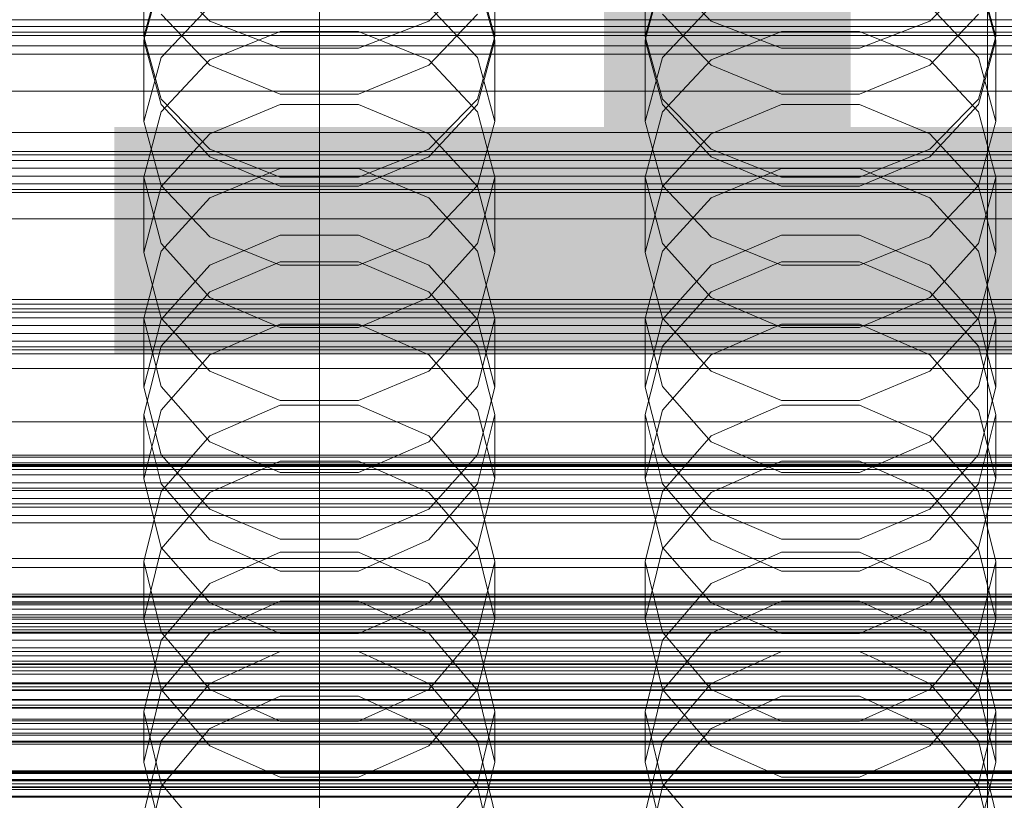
# Model space of a CAD drawing. Header units: millimetres. Extents: x -2233 to 65662, y -50530 to 6847.
# Tile 138 of 256: x 14 to 132, y -34153 to -34060. Entities that reach past the tile are written whole.
import ezdxf

# ---------------------------------------------------------------- set-up
doc = ezdxf.new("R2010")
doc.units = ezdxf.units.MM
for name, color, linetype, lineweight in [('COTAS_O', 1, 'Continuous', 0), ('COTAS_P', 1, 'Continuous', 0), ('frontal_briquetadora', 7, 'Continuous', 0), ('frontal_C01', 7, 'Continuous', 0), ('frontal_C02', 7, 'Continuous', 0), ('frontal_C03', 7, 'Continuous', 0), ('frontal_secador', 7, 'Continuous', 0)]:
    doc.layers.add(name, color=color, linetype=linetype, lineweight=lineweight)
doc.dimstyles.new('R19_100', dxfattribs={"dimtxt": 250, "dimasz": 150, "dimexe": 150, "dimexo": 80, "dimgap": 100, "dimtad": 1, "dimtih": 1, "dimtoh": 1, "dimdsep": 46, "dimcen": 0.09, "dimadec": 0, "dimazin": 0, "dimtfac": 1, "dimtdec": 4, "dimtofl": 0, "dimtmove": 0, "dimatfit": 3, "dimfxl": 1, "dimtolj": 1, "dimtzin": 0, "dimarcsym": 0})

# ---------------------------------------------------------------- blocks, each defined once
blk = doc.blocks.new('DIM_R32_39')
at = {"layer": 'COTAS_O'}
for p, q in [((-1725, -33700), (-1575, -33655)), ((1725, -33700), (1575, -33655)), ((-1725, -34400), (-1725, -33700)), ((-1725, -33700), (1725, -33700)), ((-1725, -33700), (-1575, -33745)), ((1725, -33700), (1575, -33745)), ((1725, -34400), (1725, -33700))]:
    blk.add_line(p, q, dxfattribs=at)
blk.add_text('3450 O', height=250, dxfattribs=at).set_placement((0, -33600))
blk = doc.blocks.new('DIM_R32_40')
at = {"layer": 'COTAS_P'}
for p, q in [((-150, -32200), (550, -32200)), ((550, -32200), (505, -32350)), ((550, -34800), (550, -32200)), ((550, -32200), (595, -32350)), ((550, -34800), (505, -34650)), ((550, -34800), (595, -34650)), ((-150, -34800), (550, -34800))]:
    blk.add_line(p, q, dxfattribs=at)
blk.add_text('2600 P', height=250, rotation=90, dxfattribs=at).set_placement((450, -33500))
blk = doc.blocks.new('DIM_R32_42')
at = {"layer": 'COTAS_O'}
for p, q in [((-650, -33700), (50, -33700)), ((50, -33700), (5, -33850)), ((50, -34900), (50, -33700)), ((50, -33700), (95, -33850)), ((50, -34900), (5, -34750)), ((50, -34900), (95, -34750)), ((-650, -34900), (50, -34900))]:
    blk.add_line(p, q, dxfattribs=at)
blk.add_text('1200 O', height=250, rotation=90, dxfattribs=at).set_placement((-50, -34300))
blk = doc.blocks.new('DIM_R32_43')
at = {"layer": 'COTAS_O'}
for p, q in [((-650, -34200), (-500, -34155)), ((650, -34200), (500, -34155)), ((-650, -34900), (-650, -34200)), ((-650, -34200), (650, -34200)), ((-650, -34200), (-500, -34245)), ((650, -34200), (500, -34245)), ((650, -34900), (650, -34200))]:
    blk.add_line(p, q, dxfattribs=at)
blk.add_text('1300 O', height=250, dxfattribs=at).set_placement((0, -34100))

msp = doc.modelspace()

# ---------------------------------------------------------------- linework, layer by layer
at = {"layer": 'frontal_briquetadora'}
for p, q in [((29, -34062.014), (29, -34051.77)), ((71, -34062.014), (71, -34051.77)), ((89, -34062.014), (89, -34051.77)), ((131, -34062.014), (131, -34051.77)), ((31.08, -34054.522), (29, -34062.014)), ((31.08, -34054.4), (36.907, -34060.197)), ((63.093, -34060.197), (68.92, -34054.4)), ((71, -34062.014), (68.92, -34054.522)), ((91.08, -34054.522), (89, -34062.014)), ((91.08, -34054.4), (96.907, -34060.197)), ((123.093, -34060.197), (128.92, -34054.4)), ((131, -34062.014), (128.92, -34054.522)), ((31.08, -34054.842), (29, -34062.443)), ((71, -34062.443), (68.92, -34054.842)), ((91.08, -34054.842), (89, -34062.443)), ((131, -34062.443), (128.92, -34054.842)), ((31.08, -34064.539), (36.907, -34058.398)), ((36.906, -34065.466), (31.08, -34059.324)), ((63.093, -34058.398), (68.92, -34064.539)), ((68.92, -34059.324), (63.094, -34065.466)), ((91.08, -34064.539), (96.907, -34058.398)), ((96.906, -34065.466), (91.08, -34059.324)), ((123.093, -34058.398), (128.92, -34064.539)), ((128.92, -34059.324), (123.094, -34065.466)), ((-160, -34060.009), (200, -34060.009)), ((36.907, -34060.197), (45.327, -34063.414)), ((54.673, -34063.414), (63.093, -34060.197)), ((96.907, -34060.197), (105.327, -34063.414)), ((114.673, -34063.414), (123.093, -34060.197)), ((45.326, -34061.412), (36.906, -34064.828)), ((54.674, -34061.412), (45.326, -34061.412)), ((63.094, -34064.828), (54.674, -34061.412)), ((105.326, -34061.412), (96.906, -34064.828)), ((114.674, -34061.412), (105.326, -34061.412)), ((123.094, -34064.828), (114.674, -34061.412)), ((29, -34062.014), (31.08, -34069.506)), ((29, -34072.197), (29, -34062.443)), ((29, -34062.443), (31.08, -34070.159)), ((68.92, -34069.506), (71, -34062.014)), ((68.92, -34070.159), (71, -34062.443)), ((71, -34072.197), (71, -34062.443)), ((89, -34062.014), (91.08, -34069.506)), ((89, -34072.197), (89, -34062.443)), ((89, -34062.443), (91.08, -34070.159)), ((128.92, -34069.506), (131, -34062.014)), ((128.92, -34070.159), (131, -34062.443)), ((131, -34072.197), (131, -34062.443)), ((-160, -34064.151), (200, -34064.151)), ((45.327, -34063.414), (54.673, -34063.414)), ((105.327, -34063.414), (114.673, -34063.414)), ((29, -34072.197), (31.08, -34064.539)), ((36.906, -34064.828), (31.08, -34071.036)), ((68.92, -34071.036), (63.094, -34064.828)), ((68.92, -34064.539), (71, -34072.197)), ((89, -34072.197), (91.08, -34064.539)), ((96.906, -34064.828), (91.08, -34071.036)), ((128.92, -34071.036), (123.094, -34064.828)), ((128.92, -34064.539), (131, -34072.197)), ((45.326, -34068.909), (36.906, -34065.466)), ((63.094, -34065.466), (54.674, -34068.909)), ((105.326, -34068.909), (96.906, -34065.466)), ((123.094, -34065.466), (114.674, -34068.909)), ((-160, -34068.567), (200, -34068.567)), ((54.674, -34068.909), (45.326, -34068.909)), ((114.674, -34068.909), (105.326, -34068.909)), ((31.08, -34069.506), (36.907, -34075.515)), ((63.093, -34075.515), (68.92, -34069.506)), ((91.08, -34069.506), (96.907, -34075.515)), ((123.093, -34075.515), (128.92, -34069.506)), ((31.08, -34071.036), (29, -34078.875)), ((31.08, -34070.159), (36.906, -34076.428)), ((36.907, -34073.656), (45.327, -34070.144)), ((45.327, -34070.144), (54.673, -34070.144)), ((54.673, -34070.144), (63.093, -34073.656)), ((63.094, -34076.428), (68.92, -34070.159)), ((71, -34078.875), (68.92, -34071.036)), ((91.08, -34071.036), (89, -34078.875)), ((91.08, -34070.159), (96.906, -34076.428)), ((96.907, -34073.656), (105.327, -34070.144)), ((105.327, -34070.144), (114.673, -34070.144)), ((114.673, -34070.144), (123.093, -34073.656)), ((123.094, -34076.428), (128.92, -34070.159)), ((131, -34078.875), (128.92, -34071.036)), ((31.08, -34079.855), (29, -34072.197)), ((71, -34072.197), (68.92, -34079.855)), ((91.08, -34079.855), (89, -34072.197)), ((131, -34072.197), (128.92, -34079.855)), ((31.08, -34079.984), (36.907, -34073.656)), ((63.093, -34073.656), (68.92, -34079.984)), ((91.08, -34079.984), (96.907, -34073.656)), ((123.093, -34073.656), (128.92, -34079.984)), ((36.907, -34075.515), (45.327, -34078.849)), ((54.673, -34078.849), (63.093, -34075.515)), ((96.907, -34075.515), (105.327, -34078.849)), ((114.673, -34078.849), (123.093, -34075.515)), ((36.906, -34076.428), (45.326, -34079.94)), ((54.674, -34079.94), (63.094, -34076.428)), ((96.906, -34076.428), (105.326, -34079.94)), ((114.674, -34079.94), (123.094, -34076.428)), ((36.906, -34081.332), (45.326, -34077.812)), ((45.326, -34077.812), (54.674, -34077.812)), ((54.674, -34077.812), (63.094, -34081.332)), ((96.906, -34081.332), (105.326, -34077.812)), ((105.326, -34077.812), (114.674, -34077.812)), ((114.674, -34077.812), (123.094, -34081.332)), ((31.08, -34086.819), (29, -34078.875)), ((29, -34087.875), (29, -34078.875)), ((45.327, -34078.849), (54.673, -34078.849)), ((71, -34078.875), (68.92, -34086.82)), ((71, -34087.875), (71, -34078.875)), ((91.08, -34086.819), (89, -34078.875)), ((89, -34087.875), (89, -34078.875)), ((105.327, -34078.849), (114.673, -34078.849)), ((131, -34078.875), (128.92, -34086.82)), ((131, -34087.875), (131, -34078.875)), ((29, -34087.875), (31.08, -34079.984)), ((36.907, -34085.996), (31.08, -34079.855)), ((45.326, -34079.94), (54.674, -34079.94)), ((68.92, -34079.855), (63.093, -34085.996)), ((68.92, -34079.984), (71, -34087.875)), ((89, -34087.875), (91.08, -34079.984)), ((96.907, -34085.996), (91.08, -34079.855)), ((105.326, -34079.94), (114.674, -34079.94)), ((128.92, -34079.855), (123.093, -34085.996)), ((128.92, -34079.984), (131, -34087.875)), ((31.08, -34087.722), (36.906, -34081.332)), ((63.094, -34081.332), (68.92, -34087.722)), ((91.08, -34087.722), (96.906, -34081.332)), ((123.094, -34081.332), (128.92, -34087.722)), ((45.327, -34085.792), (36.907, -34089.399)), ((45.327, -34089.404), (36.907, -34085.996)), ((54.673, -34085.792), (45.327, -34085.792)), ((63.093, -34089.399), (54.673, -34085.792)), ((63.093, -34085.996), (54.673, -34089.404)), ((105.327, -34085.792), (96.907, -34089.399)), ((105.327, -34089.404), (96.907, -34085.996)), ((114.673, -34085.792), (105.327, -34085.792)), ((123.093, -34089.399), (114.673, -34085.792)), ((123.093, -34085.996), (114.673, -34089.404)), ((29, -34095.779), (31.08, -34087.722)), ((36.906, -34093.266), (31.08, -34086.819)), ((68.92, -34086.82), (63.094, -34093.266)), ((68.92, -34087.722), (71, -34095.779)), ((89, -34095.779), (91.08, -34087.722)), ((96.906, -34093.266), (91.08, -34086.819)), ((128.92, -34086.82), (123.094, -34093.266)), ((128.92, -34087.722), (131, -34095.779)), ((29, -34087.875), (31.08, -34095.766)), ((68.92, -34095.766), (71, -34087.875)), ((89, -34087.875), (91.08, -34095.766)), ((128.92, -34095.766), (131, -34087.875)), ((36.907, -34089.399), (31.08, -34095.899)), ((45.326, -34089.012), (36.906, -34092.596)), ((54.674, -34089.012), (45.326, -34089.012)), ((54.673, -34089.404), (45.327, -34089.404)), ((63.094, -34092.596), (54.674, -34089.012)), ((68.92, -34095.899), (63.093, -34089.399)), ((96.907, -34089.399), (91.08, -34095.899)), ((105.326, -34089.012), (96.906, -34092.596)), ((114.674, -34089.012), (105.326, -34089.012)), ((114.673, -34089.404), (105.327, -34089.404)), ((123.094, -34092.596), (114.674, -34089.012)), ((128.92, -34095.899), (123.093, -34089.399)), ((36.906, -34092.596), (31.08, -34099.099)), ((45.326, -34096.873), (36.906, -34093.266)), ((63.094, -34093.266), (54.674, -34096.873)), ((68.92, -34099.099), (63.094, -34092.596)), ((96.906, -34092.596), (91.08, -34099.099)), ((105.326, -34096.873), (96.906, -34093.266)), ((123.094, -34093.266), (114.674, -34096.873)), ((128.92, -34099.099), (123.094, -34092.596)), ((31.08, -34103.933), (29, -34095.779)), ((29, -34104.004), (29, -34095.779)), ((31.08, -34095.899), (29, -34104.004)), ((31.08, -34095.766), (36.907, -34102.094)), ((63.093, -34102.094), (68.92, -34095.766)), ((71, -34095.779), (68.92, -34103.933)), ((71, -34104.004), (68.92, -34095.899)), ((71, -34104.004), (71, -34095.779)), ((91.08, -34103.933), (89, -34095.779)), ((89, -34104.004), (89, -34095.779)), ((91.08, -34095.899), (89, -34104.004)), ((91.08, -34095.766), (96.907, -34102.094)), ((123.093, -34102.094), (128.92, -34095.766)), ((131, -34095.779), (128.92, -34103.933)), ((131, -34104.004), (128.92, -34095.899)), ((131, -34104.004), (131, -34095.779)), ((36.907, -34100.145), (45.327, -34096.48)), ((54.674, -34096.873), (45.326, -34096.873)), ((45.327, -34096.48), (54.673, -34096.48)), ((54.673, -34096.48), (63.093, -34100.145)), ((96.907, -34100.145), (105.327, -34096.48)), ((114.674, -34096.873), (105.326, -34096.873)), ((105.327, -34096.48), (114.673, -34096.48)), ((114.673, -34096.48), (123.093, -34100.145)), ((31.08, -34099.099), (29, -34107.292)), ((71, -34107.292), (68.92, -34099.099)), ((91.08, -34099.099), (89, -34107.292)), ((131, -34107.292), (128.92, -34099.099)), ((200, -34100), (-160, -34100)), ((31.08, -34106.751), (36.907, -34100.145)), ((63.093, -34100.145), (68.92, -34106.751)), ((91.08, -34106.751), (96.907, -34100.145)), ((123.093, -34100.145), (128.92, -34106.751)), ((36.907, -34102.094), (45.327, -34105.606)), ((54.673, -34105.606), (63.093, -34102.094)), ((96.907, -34102.094), (105.327, -34105.606)), ((114.673, -34105.606), (123.093, -34102.094)), ((29, -34104.004), (31.08, -34112.109)), ((36.906, -34110.541), (31.08, -34103.933)), ((68.92, -34103.933), (63.094, -34110.541)), ((68.92, -34112.109), (71, -34104.004)), ((89, -34104.004), (91.08, -34112.109)), ((96.906, -34110.541), (91.08, -34103.933)), ((128.92, -34103.933), (123.094, -34110.541)), ((128.92, -34112.109), (131, -34104.004)), ((45.326, -34106.182), (36.906, -34109.855)), ((54.674, -34106.182), (45.326, -34106.182)), ((45.327, -34105.606), (54.673, -34105.606)), ((63.094, -34109.855), (54.674, -34106.182)), ((105.326, -34106.182), (96.906, -34109.855)), ((114.674, -34106.182), (105.326, -34106.182)), ((105.327, -34105.606), (114.673, -34105.606)), ((123.094, -34109.855), (114.674, -34106.182)), ((29, -34114.988), (31.08, -34106.751)), ((29, -34114.988), (29, -34107.292)), ((29, -34107.292), (31.08, -34115.574)), ((68.92, -34106.751), (71, -34114.988)), ((68.92, -34115.574), (71, -34107.292)), ((71, -34114.988), (71, -34107.292)), ((89, -34114.988), (91.08, -34106.751)), ((89, -34114.988), (89, -34107.292)), ((89, -34107.292), (91.08, -34115.574)), ((128.92, -34106.751), (131, -34114.988)), ((128.92, -34115.574), (131, -34107.292)), ((131, -34114.988), (131, -34107.292)), ((36.906, -34109.855), (31.08, -34116.514)), ((68.92, -34116.514), (63.094, -34109.855)), ((96.906, -34109.855), (91.08, -34116.514)), ((128.92, -34116.514), (123.094, -34109.855)), ((45.326, -34114.235), (36.906, -34110.541)), ((63.094, -34110.541), (54.674, -34114.235)), ((105.326, -34114.235), (96.906, -34110.541)), ((123.094, -34110.541), (114.674, -34114.235)), ((31.08, -34112.109), (36.907, -34118.608)), ((63.093, -34118.608), (68.92, -34112.109)), ((91.08, -34112.109), (96.907, -34118.608)), ((123.093, -34118.608), (128.92, -34112.109)), ((36.907, -34116.612), (45.327, -34112.866)), ((45.327, -34112.866), (54.673, -34112.866)), ((54.673, -34112.866), (63.093, -34116.612)), ((96.907, -34116.612), (105.327, -34112.866)), ((105.327, -34112.866), (114.673, -34112.866)), ((114.673, -34112.866), (123.093, -34116.612)), ((54.674, -34114.235), (45.326, -34114.235)), ((114.674, -34114.235), (105.326, -34114.235)), ((31.08, -34123.224), (29, -34114.988)), ((31.08, -34115.574), (36.906, -34122.28)), ((63.094, -34122.28), (68.92, -34115.574)), ((71, -34114.988), (68.92, -34123.224)), ((91.08, -34123.224), (89, -34114.988)), ((91.08, -34115.574), (96.906, -34122.28)), ((123.094, -34122.28), (128.92, -34115.574)), ((131, -34114.988), (128.92, -34123.224)), ((31.08, -34116.514), (29, -34124.892)), ((31.08, -34123.363), (36.907, -34116.612)), ((63.093, -34116.612), (68.92, -34123.363)), ((71, -34124.892), (68.92, -34116.514)), ((91.08, -34116.514), (89, -34124.892)), ((91.08, -34123.363), (96.907, -34116.612)), ((123.093, -34116.612), (128.92, -34123.363)), ((131, -34124.892), (128.92, -34116.514)), ((36.907, -34118.608), (45.327, -34122.215)), ((54.673, -34122.215), (63.093, -34118.608)), ((96.907, -34118.608), (105.327, -34122.215)), ((114.673, -34122.215), (123.093, -34118.608)), ((36.906, -34122.28), (45.326, -34126.028)), ((45.327, -34122.215), (54.673, -34122.215)), ((54.674, -34126.028), (63.094, -34122.28)), ((96.906, -34122.28), (105.326, -34126.028)), ((105.327, -34122.215), (114.673, -34122.215)), ((114.674, -34126.028), (123.094, -34122.28)), ((29, -34131.781), (31.08, -34123.363)), ((36.907, -34129.83), (31.08, -34123.224)), ((36.906, -34127.512), (45.326, -34123.759)), ((45.326, -34123.759), (54.674, -34123.759)), ((54.674, -34123.759), (63.094, -34127.512)), ((68.92, -34123.224), (63.093, -34129.83)), ((68.92, -34123.363), (71, -34131.781)), ((89, -34131.781), (91.08, -34123.363)), ((96.907, -34129.83), (91.08, -34123.224)), ((96.906, -34127.512), (105.326, -34123.759)), ((105.326, -34123.759), (114.674, -34123.759)), ((114.674, -34123.759), (123.094, -34127.512)), ((128.92, -34123.224), (123.093, -34129.83)), ((128.92, -34123.363), (131, -34131.781)), ((31.08, -34133.352), (29, -34124.892)), ((29, -34131.781), (29, -34124.892)), ((71, -34124.892), (68.92, -34133.352)), ((71, -34131.781), (71, -34124.892)), ((91.08, -34133.352), (89, -34124.892)), ((89, -34131.781), (89, -34124.892)), ((131, -34124.892), (128.92, -34133.352)), ((131, -34131.781), (131, -34124.892)), ((45.326, -34126.028), (54.674, -34126.028)), ((105.326, -34126.028), (114.674, -34126.028)), ((31.08, -34134.311), (36.906, -34127.512)), ((63.094, -34127.512), (68.92, -34134.311)), ((91.08, -34134.311), (96.906, -34127.512)), ((123.094, -34127.512), (128.92, -34134.311)), ((45.327, -34129.642), (36.907, -34133.46)), ((45.327, -34133.495), (36.907, -34129.83)), ((54.673, -34129.642), (45.327, -34129.642)), ((63.093, -34133.46), (54.673, -34129.642)), ((63.093, -34129.83), (54.673, -34133.495)), ((105.327, -34129.642), (96.907, -34133.46)), ((105.327, -34133.495), (96.907, -34129.83)), ((114.673, -34129.642), (105.327, -34129.642)), ((123.093, -34133.46), (114.673, -34129.642)), ((123.093, -34129.83), (114.673, -34133.495)), ((29, -34131.781), (31.08, -34140.199)), ((68.92, -34140.199), (71, -34131.781)), ((89, -34131.781), (91.08, -34140.199)), ((128.92, -34140.199), (131, -34131.781)), ((36.906, -34140.193), (31.08, -34133.352)), ((36.907, -34133.46), (31.08, -34140.34)), ((54.673, -34133.495), (45.327, -34133.495)), ((68.92, -34140.34), (63.093, -34133.46)), ((68.92, -34133.352), (63.094, -34140.193)), ((96.906, -34140.193), (91.08, -34133.352)), ((96.907, -34133.46), (91.08, -34140.34)), ((114.673, -34133.495), (105.327, -34133.495)), ((128.92, -34140.34), (123.093, -34133.46)), ((128.92, -34133.352), (123.094, -34140.193)), ((29, -34142.855), (31.08, -34134.311)), ((68.92, -34134.311), (71, -34142.855)), ((89, -34142.855), (91.08, -34134.311)), ((128.92, -34134.311), (131, -34142.855)), ((45.326, -34135.681), (36.906, -34139.483)), ((54.674, -34135.681), (45.326, -34135.681)), ((63.094, -34139.483), (54.674, -34135.681)), ((105.326, -34135.681), (96.906, -34139.483)), ((114.674, -34135.681), (105.326, -34135.681)), ((123.094, -34139.483), (114.674, -34135.681)), ((-160, -34139.431), (200, -34139.431)), ((200, -34139.536), (-160, -34139.536)), ((36.906, -34139.483), (31.08, -34146.366)), ((68.92, -34146.366), (63.094, -34139.483)), ((96.906, -34139.483), (91.08, -34146.366)), ((128.92, -34146.366), (123.094, -34139.483)), ((-160, -34140.25), (200, -34140.25)), ((200, -34140.35), (-160, -34140.35)), ((31.08, -34140.34), (29, -34148.919)), ((31.08, -34140.199), (36.907, -34146.949)), ((45.326, -34144.012), (36.906, -34140.193)), ((63.094, -34140.193), (54.674, -34144.012)), ((63.093, -34146.949), (68.92, -34140.199)), ((71, -34148.919), (68.92, -34140.34)), ((91.08, -34140.34), (89, -34148.919)), ((91.08, -34140.199), (96.907, -34146.949)), ((105.326, -34144.012), (96.906, -34140.193)), ((123.094, -34140.193), (114.674, -34144.012)), ((123.093, -34146.949), (128.92, -34140.199)), ((131, -34148.919), (128.92, -34140.34)), ((-160, -34141.394), (200, -34141.394)), ((200, -34141.489), (-160, -34141.489)), ((36.907, -34144.884), (45.327, -34141.024)), ((45.327, -34141.024), (54.673, -34141.024)), ((54.673, -34141.024), (63.093, -34144.884)), ((96.907, -34144.884), (105.327, -34141.024)), ((105.327, -34141.024), (114.673, -34141.024)), ((114.673, -34141.024), (123.093, -34144.884)), ((31.08, -34151.47), (29, -34142.855)), ((29, -34148.919), (29, -34142.855)), ((71, -34142.855), (68.92, -34151.47)), ((71, -34148.919), (71, -34142.855)), ((91.08, -34151.47), (89, -34142.855)), ((89, -34148.919), (89, -34142.855)), ((131, -34142.855), (128.92, -34151.47)), ((131, -34148.919), (131, -34142.855)), ((54.674, -34144.012), (45.326, -34144.012)), ((114.674, -34144.012), (105.326, -34144.012)), ((31.08, -34151.841), (36.907, -34144.884)), ((63.093, -34144.884), (68.92, -34151.841)), ((91.08, -34151.841), (96.907, -34144.884)), ((123.093, -34144.884), (128.92, -34151.841)), ((31.08, -34146.366), (29, -34155.01)), ((71, -34155.01), (68.92, -34146.366)), ((91.08, -34146.366), (89, -34155.01)), ((131, -34155.01), (128.92, -34146.366)), ((36.907, -34146.949), (45.327, -34150.696)), ((54.673, -34150.696), (63.093, -34146.949)), ((96.907, -34146.949), (105.327, -34150.696)), ((114.673, -34150.696), (123.093, -34146.949)), ((29, -34148.919), (31.08, -34157.498)), ((68.92, -34157.498), (71, -34148.919)), ((89, -34148.919), (91.08, -34157.498)), ((128.92, -34157.498), (131, -34148.919)), ((200, -34151.031), (-160, -34151.031)), ((200, -34151.121), (-160, -34151.121)), ((36.906, -34158.429), (31.08, -34151.47)), ((45.327, -34150.696), (54.673, -34150.696)), ((68.92, -34151.47), (63.094, -34158.429)), ((96.906, -34158.429), (91.08, -34151.47)), ((105.327, -34150.696), (114.673, -34150.696)), ((128.92, -34151.47), (123.094, -34158.429)), ((200, -34151.864), (-160, -34151.864)), ((200, -34151.949), (-160, -34151.949)), ((29, -34160.516), (31.08, -34151.841)), ((68.92, -34151.841), (71, -34160.516)), ((89, -34160.516), (91.08, -34151.841)), ((128.92, -34151.841), (131, -34160.516)), ((-160, -34152.993), (200, -34152.993)), ((-160, -34153.073), (200, -34153.073))]:
    msp.add_line(p, q, dxfattribs=at)
at = {"layer": 'frontal_C01'}
for p, q in [((130, -34196.607), (130, -33921.603)), ((130, -33927.361), (130, -34202.366)), ((-311.15, -34112.383), (311.15, -34112.383)), ((-311.15, -34113.088), (311.15, -34113.088)), ((-311.15, -34113.408), (311.15, -34113.408)), ((-311.15, -34115.476), (311.15, -34115.476)), ((-311.15, -34116.094), (311.15, -34116.094)), ((-311.15, -34119.383), (311.15, -34119.383)), ((-311.15, -34120.258), (311.15, -34120.258)), ((-311.15, -34124.544), (311.15, -34124.544)), ((-311.15, -34125.615), (311.15, -34125.615)), ((-440, -34128.778), (440, -34128.778)), ((-440, -34129.028), (440, -34129.028)), ((-440, -34129.142), (440, -34129.142)), ((-440, -34129.874), (440, -34129.874)), ((-440, -34130.093), (440, -34130.093)), ((-440, -34131.259), (440, -34131.259)), ((311.15, -34130.606), (-311.15, -34130.606)), ((-440, -34131.568), (440, -34131.568)), ((-311.15, -34131.801), (311.15, -34131.801)), ((-440, -34133.087), (440, -34133.087)), ((-440, -34133.467), (440, -34133.467)), ((440, -34135.235), (-440, -34135.235)), ((-440, -34135.658), (440, -34135.658)), ((-311.15, -34137.157), (311.15, -34137.157)), ((-440, -34137.556), (440, -34137.556)), ((-440, -34137.995), (440, -34137.995)), ((-311.15, -34138.394), (311.15, -34138.394)), ((-440, -34139.893), (440, -34139.893)), ((-440, -34140.316), (440, -34140.316)), ((-440, -34142.085), (440, -34142.085)), ((-440, -34142.464), (440, -34142.464)), ((-440, -34143.983), (440, -34143.983)), ((-440, -34144.293), (440, -34144.293)), ((-311.15, -34143.75), (311.15, -34143.75)), ((-440, -34145.458), (440, -34145.458)), ((-311.15, -34144.945), (311.15, -34144.945)), ((-440, -34145.677), (440, -34145.677)), ((-440, -34146.41), (440, -34146.41)), ((-440, -34146.523), (440, -34146.523)), ((-440, -34146.773), (440, -34146.773)), ((-311.15, -34149.936), (311.15, -34149.936)), ((-311.15, -34151.007), (311.15, -34151.007))]:
    msp.add_line(p, q, dxfattribs=at)
at = {"layer": 'frontal_C02'}
for p, q in [((130, -34230.937), (130, -33940.443)), ((130, -33946.173), (130, -34236.667))]:
    msp.add_line(p, q, dxfattribs=at)
at = {"layer": 'frontal_C03'}
for p, q in [((1250, -34060.827), (-1250, -34060.827)), ((1250, -34061.493), (-1250, -34061.493)), ((1250, -34061.88), (-1250, -34061.88)), ((1250, -34075.803), (-1250, -34075.803)), ((1250, -34076.189), (-1250, -34076.189)), ((1250, -34076.855), (-1250, -34076.855)), ((-1250, -34077.787), (1250, -34077.787)), ((1250, -34078.729), (-1250, -34078.729)), ((1250, -34079.661), (-1250, -34079.661)), ((1250, -34080.327), (-1250, -34080.327)), ((1250, -34080.713), (-1250, -34080.713)), ((1250, -34094.637), (-1250, -34094.637)), ((1250, -34095.023), (-1250, -34095.023)), ((1250, -34095.689), (-1250, -34095.689)), ((-1250, -34096.621), (1250, -34096.621)), ((1250, -34097.563), (-1250, -34097.563)), ((1250, -34098.495), (-1250, -34098.495)), ((1250, -34099.161), (-1250, -34099.161)), ((1250, -34099.547), (-1250, -34099.547)), ((1250, -34113.471), (-1250, -34113.471)), ((1250, -34113.857), (-1250, -34113.857)), ((1250, -34114.523), (-1250, -34114.523)), ((-1250, -34115.455), (1250, -34115.455)), ((1250, -34116.397), (-1250, -34116.397)), ((1250, -34117.329), (-1250, -34117.329)), ((1250, -34117.995), (-1250, -34117.995)), ((1250, -34118.381), (-1250, -34118.381)), ((1250, -34132.305), (-1250, -34132.305)), ((1250, -34132.691), (-1250, -34132.691)), ((1250, -34133.357), (-1250, -34133.357)), ((-1250, -34134.289), (1250, -34134.289)), ((1250, -34135.231), (-1250, -34135.231)), ((1250, -34136.163), (-1250, -34136.163)), ((1250, -34136.829), (-1250, -34136.829)), ((1250, -34137.215), (-1250, -34137.215)), ((1250, -34150.069), (-1250, -34150.069)), ((1250, -34150.155), (-1250, -34150.155)), ((1250, -34151.138), (-1250, -34151.138)), ((1250, -34151.525), (-1250, -34151.525)), ((1250, -34152.191), (-1250, -34152.191)), ((-1250, -34153.123), (1250, -34153.123))]:
    msp.add_line(p, q, dxfattribs=at)
at = {"layer": 'frontal_secador'}
for p, q in [((1360, -34063.147), (-1360, -34063.147)), ((-1360, -34073.5), (1360, -34073.5)), ((-1250, -34073.5), (1250, -34073.5)), ((1360, -34083.853), (-1360, -34083.853)), ((1360, -34093.5), (-1360, -34093.5)), ((1250, -34094.076), (-1250, -34094.076)), ((1360, -34101.784), (-1360, -34101.784)), ((1360, -34108.141), (-1360, -34108.141)), ((1360, -34112.137), (-1360, -34112.137)), ((1360, -34113.5), (-1360, -34113.5)), ((1250, -34113.25), (-1250, -34113.25)), ((1250, -34129.715), (-1250, -34129.715)), ((1250, -34142.349), (-1250, -34142.349)), ((1250, -34150.291), (-1250, -34150.291)), ((1250, -34153), (-1250, -34153))]:
    msp.add_line(p, q, dxfattribs=at)

# ---------------------------------------------------------------- dimensions: what is measured, and where the dimension line sits
at = {"layer": 'COTAS_O'}
for p1, p2, distance, picture, middle in [((-650, -34900), (-650, -33700), -700, 'DIM_R32_42', (50, -34300)), ((-1725, -34400), (1725, -34400), 700, 'DIM_R32_39', (0, -33700)), ((-650, -34900), (650, -34900), 700, 'DIM_R32_43', (0, -34200))]:
    dim = msp.add_aligned_dim(p1=p1, p2=p2, distance=distance, text='<> O', dimstyle='R19_100', dxfattribs=at)
    dim.commit()
    dim.dimension.update_dxf_attribs({"geometry": picture, "text_midpoint": middle})
at = {"layer": 'COTAS_P'}
dim = msp.add_aligned_dim(p1=(-150, -34800), p2=(-150, -32200), distance=-700, text='<> P', dimstyle='R19_100', dxfattribs=at)
dim.commit()
dim.dimension.update_dxf_attribs({"geometry": 'DIM_R32_40', "text_midpoint": (550, -33500)})

doc.saveas('drawing.dxf')
